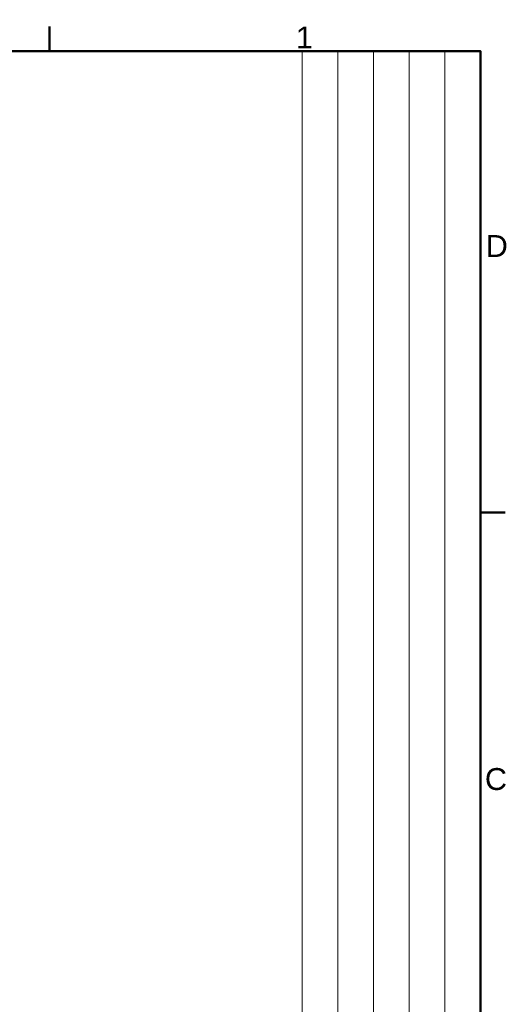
# Model space of a CAD drawing. Header units: millimetres. Extents: x 0 to 420, y 0 to 297.
# Tile 17 of 17: x 346 to 413, y 154 to 291. Entities that reach past the tile are written whole.
import ezdxf
from ezdxf.enums import TextEntityAlignment as Align

# ---------------------------------------------------------------- set-up
doc = ezdxf.new("R2010")
doc.units = ezdxf.units.MM
doc.layers.get('0').update_dxf_attribs({"lineweight": 25})
for name, color, linetype, lineweight in [('AM_0', 7, 'Continuous', 30), ('Bordo_0', 7, 'Continuous', 50), ('Bordo_2', 7, 'Continuous', 50)]:
    doc.layers.add(name, color=color, linetype=linetype, lineweight=lineweight)
doc.styles.add('Bordo_1', font='arial.ttf')
doc.styles.add('Gruppo1', font='arial.ttf')
doc.styles.add('Stile testo78', font='arial.ttf')
doc.styles.add('Stile testo79', font='arial.ttf')

# ---------------------------------------------------------------- blocks, each defined once
blk = doc.blocks.new('Bordi Bordo di default')
at = {"layer": 'Bordo_0'}
for p, q in [((350, 287), (350, 290.45)), ((410, 222.75), (413.45, 222.75))]:
    blk.add_line(p, q, dxfattribs=at)
at = {"layer": 'Bordo_0', "flags": 128}
blk.add_lwpolyline([(10, 10), (10, 287), (410, 287), (410, 10), (10, 10)], dxfattribs=at)
at = {"layer": 'Bordo_2', "char_height": 3.05, "attachment_point": 7, "style": 'Bordo_1'}
for s, insert in [('1', (384.3, 287.4)), ('D', (410.73, 258.35)), ('C', (410.61, 184.05))]:
    blk.add_mtext(s, dxfattribs=dict(at, insert=insert))
blk = doc.blocks.new('Cartigli Italtronic')
at = {"layer": 'AM_0', "lineweight": 15}
for p, q in [((284.7, 286.16), (259.86, 286.16)), ((259.86, 57.39), (259.86, 286.16)), ((264.83, 66.12), (264.83, 286.16)), ((269.8, 66.12), (269.8, 286.16)), ((274.76, 66.12), (274.76, 286.16)), ((279.73, 66.12), (279.73, 286.16)), ((284.7, 286.16), (284.7, 9.16))]:
    blk.add_line(p, q, dxfattribs=at)
at = {"layer": 'AM_0'}
for tag, style, p in [('Sostituisce', 'Gruppo1', (239.06, 64.32)), ('Scala', 'Stile testo79', (239.17, 57.11)), ('NUMERO_DI_MAGAZZINO', 'Gruppo1', (228.26, 36.97))]:
    blk.add_attdef(tag, text='', height=3.17, dxfattribs=dict(at, style=style)).set_placement(p, align=Align.TOP_CENTER)
for tag, p, height, style in [('DATA_CREAZIONE_001', (163.17, 61.19), 3.17, 'Gruppo1'), ('DESCRIZIONE_001', (175.07, 41.79), 3.17, 'Gruppo1'), ('NUMERO_PARTE_001', (235.98, 14.25), 5.81, 'Stile testo78')]:
    blk.add_attdef(tag, p, '', height=height, dxfattribs=dict(at, style=style))

msp = doc.modelspace()

# ---------------------------------------------------------------- block references
for name, p in [('Bordi Bordo di default', (0, 0)), ('Cartigli Italtronic', (125.3, 0.84))]:
    msp.add_blockref(name, p)

doc.saveas('drawing.dxf')
